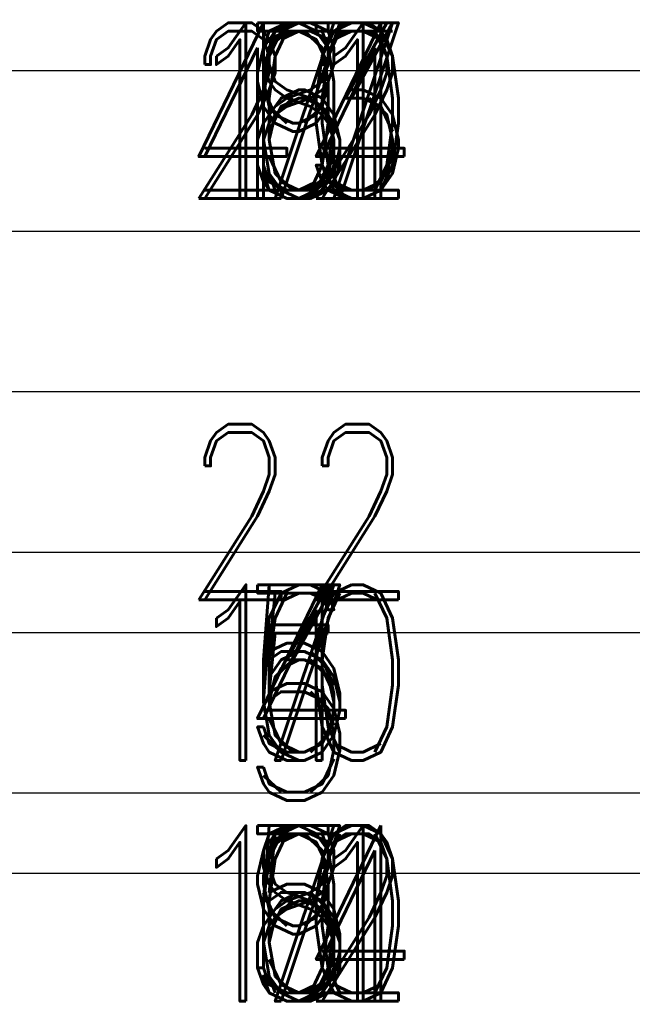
# Model space of a CAD drawing. Extents: x -2 to 113, y -136 to 16.
# Tile 133 of 256: x 78.19 to 82.01, y -101.95 to -95.82. Entities that reach past the tile are written whole.
import ezdxf
from ezdxf.enums import TextEntityAlignment as Align

# ---------------------------------------------------------------- set-up
doc = ezdxf.new("R2010")
doc.units = 0
doc.header["$MEASUREMENT"] = 0
doc.linetypes.add('SOLID', pattern=[0])
for name, color, linetype in [('10', 7, 'SOLID'), ('12', 7, 'SOLID'), ('14', 7, 'SOLID'), ('16', 7, 'SOLID'), ('18', 7, 'SOLID'), ('2', 7, 'SOLID'), ('20', 7, 'SOLID'), ('22', 7, 'SOLID'), ('24', 7, 'SOLID'), ('27', 7, 'SOLID'), ('30', 7, 'SOLID'), ('39', 7, 'SOLID'), ('4', 7, 'SOLID'), ('41', 7, 'SOLID'), ('43', 7, 'SOLID'), ('50', 7, 'SOLID'), ('52', 7, 'SOLID'), ('54', 7, 'SOLID'), ('57', 7, 'SOLID'), ('59', 7, 'SOLID'), ('6', 7, 'SOLID'), ('61', 7, 'SOLID'), ('63', 7, 'SOLID'), ('65', 7, 'SOLID'), ('67', 7, 'SOLID'), ('8', 7, 'SOLID')]:
    doc.layers.add(name, color=color, linetype=linetype)
doc.styles.add('ROMAND', font='romand', dxfattribs={"height": 1})

msp = doc.modelspace()

# ---------------------------------------------------------------- linework, layer by layer
at = {"layer": '10', "color": 7, "linetype": 'SOLID'}
for points in [[(60.0766, -97.1385), (82.1354, -97.1385)], [(60.0766, -100.6385), (82.1354, -100.6385)]]:
    msp.add_lwpolyline(points, dxfattribs=at)
at = {"layer": '12', "color": 7, "linetype": 'SOLID'}
for points in [[(60.0766, -99.1385), (82.1354, -99.1385)], [(60.0766, -100.6385), (82.1354, -100.6385)]]:
    msp.add_lwpolyline(points, dxfattribs=at)
at = {"layer": '14', "color": 7, "linetype": 'SOLID'}
for points in [[(60.0766, -99.1385), (82.1354, -99.1385)], [(60.0766, -100.6385), (82.1354, -100.6385)]]:
    msp.add_lwpolyline(points, dxfattribs=at)
at = {"layer": '16', "color": 7, "linetype": 'SOLID'}
for points in [[(60.0766, -96.1385), (82.1354, -96.1385)], [(60.0766, -99.1385), (82.1354, -99.1385)], [(60.0766, -101.1385), (82.1354, -101.1385)]]:
    msp.add_lwpolyline(points, dxfattribs=at)
at = {"layer": '18', "color": 7, "linetype": 'SOLID'}
for points in [[(60.0766, -97.1385), (82.1354, -97.1385)], [(60.0766, -100.6385), (82.1354, -100.6385)]]:
    msp.add_lwpolyline(points, dxfattribs=at)
at = {"layer": '2', "color": 7, "linetype": 'SOLID'}
for points in [[(60.0766, -99.1385), (82.1354, -99.1385)], [(60.0766, -100.6385), (82.1354, -100.6385)]]:
    msp.add_lwpolyline(points, dxfattribs=at)
at = {"layer": '20', "color": 7, "linetype": 'SOLID'}
for points in [[(60.0766, -99.1385), (82.1354, -99.1385)], [(60.0766, -100.6385), (82.1354, -100.6385)]]:
    msp.add_lwpolyline(points, dxfattribs=at)
at = {"layer": '22', "color": 7, "linetype": 'SOLID'}
for points in [[(60.0766, -97.1385), (82.1354, -97.1385)], [(60.0766, -100.6385), (82.1354, -100.6385)]]:
    msp.add_lwpolyline(points, dxfattribs=at)
at = {"layer": '24', "color": 7, "linetype": 'SOLID'}
for points in [[(60.0766, -97.1385), (82.1354, -97.1385)], [(60.0766, -100.6385), (82.1354, -100.6385)]]:
    msp.add_lwpolyline(points, dxfattribs=at)
at = {"layer": '27', "color": 7, "linetype": 'SOLID'}
for points in [[(60.0766, -98.1385), (82.1354, -98.1385)], [(60.0766, -99.6385), (82.1354, -99.6385)]]:
    msp.add_lwpolyline(points, dxfattribs=at)
at = {"layer": '30', "color": 7, "linetype": 'SOLID'}
for points in [[(60.0766, -97.1385), (82.1354, -97.1385)], [(60.0766, -100.6385), (82.1354, -100.6385)]]:
    msp.add_lwpolyline(points, dxfattribs=at)
at = {"layer": '39', "color": 7, "linetype": 'SOLID'}
for points in [[(60.0766, -97.1385), (82.1354, -97.1385)], [(60.0766, -100.6385), (82.1354, -100.6385)]]:
    msp.add_lwpolyline(points, dxfattribs=at)
at = {"layer": '4', "color": 7, "linetype": 'SOLID'}
for points in [[(60.0766, -99.1385), (82.1354, -99.1385)], [(60.0766, -100.6385), (82.1354, -100.6385)]]:
    msp.add_lwpolyline(points, dxfattribs=at)
at = {"layer": '41', "color": 7, "linetype": 'SOLID'}
for points in [[(60.0766, -97.1385), (82.1354, -97.1385)], [(60.0766, -100.6385), (82.1354, -100.6385)]]:
    msp.add_lwpolyline(points, dxfattribs=at)
at = {"layer": '43', "color": 7, "linetype": 'SOLID'}
for points in [[(60.0766, -97.1385), (82.1354, -97.1385)], [(60.0766, -100.6385), (82.1354, -100.6385)]]:
    msp.add_lwpolyline(points, dxfattribs=at)
at = {"layer": '50', "color": 7, "linetype": 'SOLID'}
for points in [[(60.0766, -99.1385), (82.1354, -99.1385)], [(60.0766, -100.6385), (82.1354, -100.6385)]]:
    msp.add_lwpolyline(points, dxfattribs=at)
at = {"layer": '52', "color": 7, "linetype": 'SOLID'}
for points in [[(60.0766, -97.1385), (82.1354, -97.1385)], [(60.0766, -100.6385), (82.1354, -100.6385)]]:
    msp.add_lwpolyline(points, dxfattribs=at)
at = {"layer": '54', "color": 7, "linetype": 'SOLID'}
for points in [[(60.0766, -99.1385), (82.1354, -99.1385)], [(60.0766, -100.6385), (82.1354, -100.6385)]]:
    msp.add_lwpolyline(points, dxfattribs=at)
at = {"layer": '57', "color": 7, "linetype": 'SOLID'}
for points in [[(60.0766, -97.1385), (82.1354, -97.1385)], [(60.0766, -100.6385), (82.1354, -100.6385)]]:
    msp.add_lwpolyline(points, dxfattribs=at)
at = {"layer": '59', "color": 7, "linetype": 'SOLID'}
for points in [[(60.0766, -97.1385), (82.1354, -97.1385)], [(60.0766, -100.6385), (82.1354, -100.6385)]]:
    msp.add_lwpolyline(points, dxfattribs=at)
at = {"layer": '6', "color": 7, "linetype": 'SOLID'}
for points in [[(60.0766, -97.1385), (82.1354, -97.1385)], [(60.0766, -100.6385), (82.1354, -100.6385)]]:
    msp.add_lwpolyline(points, dxfattribs=at)
at = {"layer": '61', "color": 7, "linetype": 'SOLID'}
for points in [[(60.0766, -97.1385), (82.1354, -97.1385)], [(60.0766, -100.6385), (82.1354, -100.6385)]]:
    msp.add_lwpolyline(points, dxfattribs=at)
at = {"layer": '63', "color": 7, "linetype": 'SOLID'}
for points in [[(60.0766, -97.1385), (82.1354, -97.1385)], [(60.0766, -100.6385), (82.1354, -100.6385)]]:
    msp.add_lwpolyline(points, dxfattribs=at)
at = {"layer": '65', "color": 7, "linetype": 'SOLID'}
for points in [[(60.0766, -99.1385), (82.1354, -99.1385)], [(60.0766, -100.6385), (82.1354, -100.6385)]]:
    msp.add_lwpolyline(points, dxfattribs=at)
at = {"layer": '67', "color": 7, "linetype": 'SOLID'}
for points in [[(60.0766, -99.1385), (82.1354, -99.1385)], [(60.0766, -100.6385), (82.1354, -100.6385)]]:
    msp.add_lwpolyline(points, dxfattribs=at)
at = {"layer": '8', "color": 7, "linetype": 'SOLID'}
for points in [[(60.0766, -99.1385), (82.1354, -99.1385)], [(60.0766, -100.6385), (82.1354, -100.6385)]]:
    msp.add_lwpolyline(points, dxfattribs=at)

# ---------------------------------------------------------------- texts
at = {"layer": '10', "color": 7, "style": 'ROMAND', "width": 0.78}
for s, p in [('7', (79.9295, -96.3885)), ('6', (79.9295, -101.3885))]:
    msp.add_text(s, height=1.0941, dxfattribs=at).set_placement(p, align=Align.MIDDLE_CENTER)
at = {"layer": '12', "color": 7, "style": 'ROMAND', "width": 0.78}
msp.add_text('5', height=1.0941, dxfattribs=at).set_placement((79.9295, -99.8885), align=Align.MIDDLE_CENTER)
at = {"layer": '14', "color": 7, "style": 'ROMAND', "width": 0.78}
msp.add_text('5', height=1.0941, dxfattribs=at).set_placement((79.9295, -99.8885), align=Align.MIDDLE_CENTER)
at = {"layer": '16', "color": 7, "style": 'ROMAND', "width": 0.78}
msp.add_text('5', height=1.0941, dxfattribs=at).set_placement((79.9295, -100.1385), align=Align.MIDDLE_CENTER)
at = {"layer": '18', "color": 7, "style": 'ROMAND', "width": 0.78}
for s, p in [('10', (79.9295, -96.3885)), ('11', (79.9295, -101.3885))]:
    msp.add_text(s, height=1.09412, dxfattribs=at).set_placement(p, align=Align.MIDDLE_CENTER)
at = {"layer": '2', "color": 7, "style": 'ROMAND', "width": 0.78}
msp.add_text('6', height=1.0941, dxfattribs=at).set_placement((79.9295, -99.8885), align=Align.MIDDLE_CENTER)
at = {"layer": '20', "color": 7, "style": 'ROMAND', "width": 0.78}
msp.add_text('4', height=1.0941, dxfattribs=at).set_placement((79.9295, -99.8885), align=Align.MIDDLE_CENTER)
at = {"layer": '22', "color": 7, "style": 'ROMAND', "width": 0.78}
for s, p in [('7', (79.9295, -96.3885)), ('6', (79.9295, -101.3885))]:
    msp.add_text(s, height=1.0941, dxfattribs=at).set_placement(p, align=Align.MIDDLE_CENTER)
at = {"layer": '24', "color": 7, "style": 'ROMAND', "width": 0.78}
for s, height, p in [('12', 1.09412, (79.9295, -96.3885)), ('6', 1.0941, (79.9295, -101.3885))]:
    msp.add_text(s, height=height, dxfattribs=at).set_placement(p, align=Align.MIDDLE_CENTER)
at = {"layer": '27', "color": 7, "style": 'ROMAND', "width": 0.78}
msp.add_text('22', height=1.09412, dxfattribs=at).set_placement((79.9295, -98.8885), align=Align.MIDDLE_CENTER)
at = {"layer": '30', "color": 7, "style": 'ROMAND', "width": 0.78}
for s, height, p in [('47', 1.09412, (79.9295, -96.3885)), ('9', 1.0941, (79.9295, -101.3885))]:
    msp.add_text(s, height=height, dxfattribs=at).set_placement(p, align=Align.MIDDLE_CENTER)
at = {"layer": '39', "color": 7, "style": 'ROMAND', "width": 0.78}
for p in [(79.9295, -96.3885), (79.9295, -101.3885)]:
    msp.add_text('7', height=1.0941, dxfattribs=at).set_placement(p, align=Align.MIDDLE_CENTER)
at = {"layer": '4', "color": 7, "style": 'ROMAND', "width": 0.78}
msp.add_text('10', height=1.09412, dxfattribs=at).set_placement((79.9295, -99.8885), align=Align.MIDDLE_CENTER)
at = {"layer": '41', "color": 7, "style": 'ROMAND', "width": 0.78}
for s, p in [('13', (79.9295, -96.3885)), ('12', (79.9295, -101.3885))]:
    msp.add_text(s, height=1.09412, dxfattribs=at).set_placement(p, align=Align.MIDDLE_CENTER)
at = {"layer": '43', "color": 7, "style": 'ROMAND', "width": 0.78}
for s, p in [('9', (79.9295, -96.3885)), ('8', (79.9295, -101.3885))]:
    msp.add_text(s, height=1.0941, dxfattribs=at).set_placement(p, align=Align.MIDDLE_CENTER)
at = {"layer": '50', "color": 7, "style": 'ROMAND', "width": 0.78}
msp.add_text('7', height=1.0941, dxfattribs=at).set_placement((79.9295, -99.8885), align=Align.MIDDLE_CENTER)
at = {"layer": '52', "color": 7, "style": 'ROMAND', "width": 0.78}
for s, height, p in [('9', 1.0941, (79.9295, -96.3885)), ('14', 1.09412, (79.9295, -101.3885))]:
    msp.add_text(s, height=height, dxfattribs=at).set_placement(p, align=Align.MIDDLE_CENTER)
at = {"layer": '54', "color": 7, "style": 'ROMAND', "width": 0.78}
msp.add_text('5', height=1.0941, dxfattribs=at).set_placement((79.9295, -99.8885), align=Align.MIDDLE_CENTER)
at = {"layer": '57', "color": 7, "style": 'ROMAND', "width": 0.78}
for s, p in [('8', (79.9295, -96.3885)), ('7', (79.9295, -101.3885))]:
    msp.add_text(s, height=1.0941, dxfattribs=at).set_placement(p, align=Align.MIDDLE_CENTER)
at = {"layer": '59', "color": 7, "style": 'ROMAND', "width": 0.78}
for p in [(79.9295, -96.3885), (79.9295, -101.3885)]:
    msp.add_text('6', height=1.0941, dxfattribs=at).set_placement(p, align=Align.MIDDLE_CENTER)
at = {"layer": '6', "color": 7, "style": 'ROMAND', "width": 0.78}
for s, height, p in [('21', 1.09412, (79.9295, -96.3885)), ('7', 1.0941, (79.9295, -101.3885))]:
    msp.add_text(s, height=height, dxfattribs=at).set_placement(p, align=Align.MIDDLE_CENTER)
at = {"layer": '61', "color": 7, "style": 'ROMAND', "width": 0.78}
for s, p in [('14', (79.9295, -96.3885)), ('10', (79.9295, -101.3885))]:
    msp.add_text(s, height=1.09412, dxfattribs=at).set_placement(p, align=Align.MIDDLE_CENTER)
at = {"layer": '63', "color": 7, "style": 'ROMAND', "width": 0.78}
for s, p in [('8', (79.9295, -96.3885)), ('5', (79.9295, -101.3885))]:
    msp.add_text(s, height=1.0941, dxfattribs=at).set_placement(p, align=Align.MIDDLE_CENTER)
at = {"layer": '65', "color": 7, "style": 'ROMAND', "width": 0.78}
msp.add_text('5', height=1.0941, dxfattribs=at).set_placement((79.9295, -99.8885), align=Align.MIDDLE_CENTER)
at = {"layer": '67', "color": 7, "style": 'ROMAND', "width": 0.78}
msp.add_text('6', height=1.0941, dxfattribs=at).set_placement((79.9295, -99.8885), align=Align.MIDDLE_CENTER)
at = {"layer": '8', "color": 7, "style": 'ROMAND', "width": 0.78}
msp.add_text('3', height=1.0941, dxfattribs=at).set_placement((79.9295, -99.8885), align=Align.MIDDLE_CENTER)

doc.saveas('drawing.dxf')
